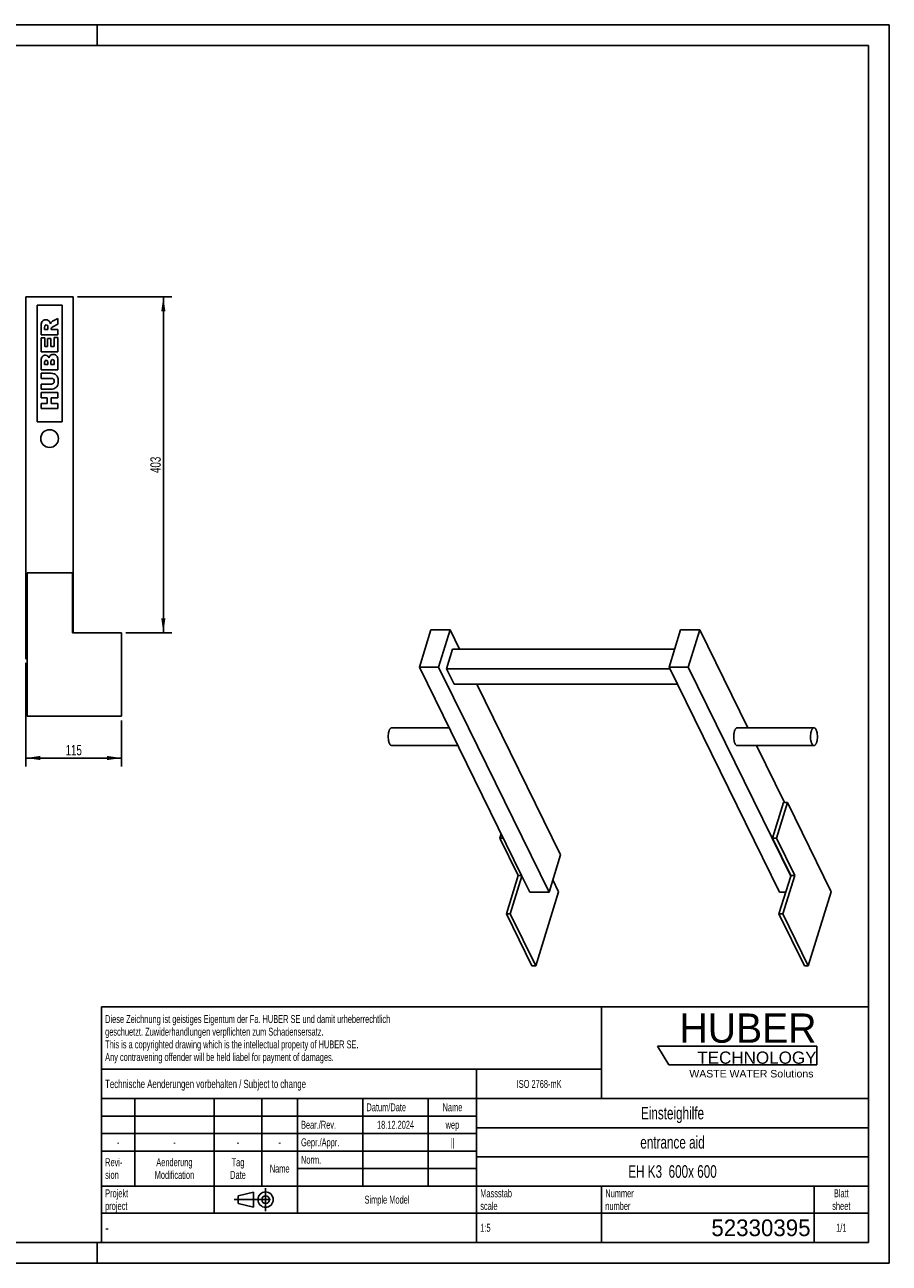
# Model space of a CAD drawing. Header units: millimetres. Extents: x 0 to 2100, y 0 to 1485.
# Tile 2 of 2: x 1063 to 2100, y 0 to 1485. Entities that reach past the tile are written whole.
import ezdxf

# ---------------------------------------------------------------- set-up
doc = ezdxf.new("R2010")
doc.units = ezdxf.units.MM
doc.header["$LTSCALE"] = 115.5
doc.linetypes.add('CENTER', pattern=[0.6, 0.375, -0.075, 0.075, -0.075])
doc.layers.get('0').update_dxf_attribs({"linetype": 'CONTINUOUS'})
for name, color, linetype in [('005_AXIS', 7, 'CONTINUOUS'), ('007_CURVES', 7, 'CONTINUOUS'), ('050_DIMENSIONING', 7, 'CONTINUOUS'), ('HUBER_Logo_BL0', 7, 'CONTINUOUS')]:
    doc.layers.add(name, color=color, linetype=linetype)
doc.styles.get("Standard").update_dxf_attribs({"font": 'txt', "width": 0.7})
doc.styles.add('TEXTSTYLE_2', font='txt')
doc.styles.add('TEXTSTYLE_3', font='arial.ttf')
doc.styles.add('TEXTSTYLE_4', font='txt', dxfattribs={"width": 0.8})
doc.styles.add('TEXTSTYLE_5', font='txt')
doc.dimstyles.new('DIMSTYLE_3', dxfattribs={"dimtxt": 12.5, "dimasz": 17.5, "dimexe": 2, "dimexo": 1, "dimtad": 1, "dimtxsty": 'Standard', "dimblk": '_FILLED', "dimblk1": '_FILLED', "dimblk2": '_FILLED', "dimcen": 0.09, "dimazin": 2, "dimtp": 0.3, "dimtm": 0.3, "dimtfac": 1, "dimtofl": 0, "dimtmove": 0, "dimatfit": 3, "dimldrblk": '_FILLED', "dimfxl": 1, "dimtolj": 1, "dimarcsym": 0})
doc.dimstyles.new('DIMSTYLE_5', dxfattribs={"dimtxt": 12.5, "dimasz": 17.5, "dimexe": 2, "dimexo": 1, "dimtad": 1, "dimtxsty": 'Standard', "dimblk": '_FILLED', "dimblk1": '_FILLED', "dimblk2": '_FILLED', "dimcen": 0.09, "dimazin": 2, "dimtp": 0.8, "dimtm": 0.8, "dimtfac": 1, "dimtofl": 0, "dimtmove": 0, "dimatfit": 3, "dimldrblk": '_FILLED', "dimfxl": 1, "dimtolj": 1, "dimarcsym": 0})

# ---------------------------------------------------------------- blocks, each defined once
blk = doc.blocks.new('HUBER_LOGO_BL0', base_point=(1918.7, 251.9))
at = {"layer": 'HUBER_Logo_BL0', "color": 5, "linetype": 'Continuous'}
for p, q in [((2013.2, 260.5), (1822, 260.5)), ((1822, 260.5), (1835.5, 238)), ((2013.2, 260.5), (2013.2, 238)), ((1835.5, 238), (2013.2, 238))]:
    blk.add_line(p, q, dxfattribs=at)
at = {"layer": 'HUBER_Logo_BL0', "color": 2, "linetype": 'Continuous', "attachment_point": 3, "line_spacing_factor": 0.78}
for s, insert, char_height, width, style in [('HUBER\\P\\fArial;\\H14.625;TECHNOLOGY ', (2012.7, 299.5), 35.1, 193.836, 'TEXTSTYLE_2'), ('WASTE WATER Solutions', (2009, 231.8), 9, 148.517, 'TEXTSTYLE_3')]:
    blk.add_mtext(s, dxfattribs=dict(at, insert=insert, char_height=char_height, width=width, style=style))
blk = doc.blocks.new('_FILLED')
at = {"color": 0, "linetype": 'ByBlock'}
blk.add_solid([(0, 0), (-1, 0.143), (-1, -0.143)], dxfattribs=at)
blk = doc.blocks.new('*D5')
at = {"layer": '050_DIMENSIONING', "color": 2, "linetype": 'Continuous', "transparency": 16777216}
for p, q in [((1064.2, 719.8), (1064.2, 595.8)), ((1179.2, 650.8), (1179.2, 595.8)), ((1064.2, 605.8), (1121.7, 605.8)), ((1179.2, 605.8), (1121.7, 605.8))]:
    blk.add_line(p, q, dxfattribs=at)
at = {"layer": '050_DIMENSIONING', "color": 2, "linetype": 'Continuous', "transparency": 16777216, "xscale": 17.5, "yscale": 17.5, "zscale": 17.5, "rotation": 180}
blk.add_blockref('_FILLED', (1064.2, 605.8), dxfattribs=at)
at = {"layer": '050_DIMENSIONING', "color": 2, "linetype": 'Continuous', "transparency": 16777216, "xscale": 17.5, "yscale": 17.5, "zscale": 17.5}
blk.add_blockref('_FILLED', (1179.2, 605.8), dxfattribs=at)
at = {"layer": '050_DIMENSIONING', "color": 2, "linetype": 'Continuous', "transparency": 16777216, "insert": (1121.7, 621.5), "char_height": 12.5, "width": 34.821, "attachment_point": 2, "line_spacing_factor": 0.9}
blk.add_mtext('115', dxfattribs=at)
blk = doc.blocks.new('*D7')
at = {"layer": '050_DIMENSIONING', "color": 2, "linetype": 'Continuous', "transparency": 16777216}
for p, q in [((1126.2, 1158.8), (1239.2, 1158.8)), ((1229.2, 1158.8), (1229.2, 957.3)), ((1229.2, 755.8), (1229.2, 957.3)), ((1184.2, 755.8), (1239.2, 755.8))]:
    blk.add_line(p, q, dxfattribs=at)
at = {"layer": '050_DIMENSIONING', "color": 2, "linetype": 'Continuous', "transparency": 16777216, "xscale": 17.5, "yscale": 17.5, "zscale": 17.5}
for p, rotation in [((1229.2, 1158.8), 90), ((1229.2, 755.8), 270)]:
    blk.add_blockref('_FILLED', p, dxfattribs=dict(at, rotation=rotation))
at = {"layer": '050_DIMENSIONING', "color": 2, "linetype": 'Continuous', "transparency": 16777216, "insert": (1213.6, 957.3), "char_height": 12.5, "width": 42.857, "attachment_point": 2, "rotation": 90, "line_spacing_factor": 0.9}
blk.add_mtext('403', dxfattribs=at)
blk = doc.blocks.new('PROJEKTIONSMETHODE_1_BL1', base_point=(1340, 76.3))
at = {"color": 2, "linetype": 'CENTER'}
for p, q in [((1351.9, 90), (1351.9, 62.5)), ((1314.3, 76.3), (1365.7, 76.3))]:
    blk.add_line(p, q, dxfattribs=at)
at = {"color": 2, "linetype": 'Continuous'}
for p, q in [((1318.9, 80.8), (1337.3, 85.4)), ((1318.9, 71.7), (1318.9, 80.8)), ((1337.3, 67.1), (1337.3, 85.4)), ((1318.9, 71.7), (1337.3, 67.1))]:
    blk.add_line(p, q, dxfattribs=at)
for radius in [9.17, 4.58]:
    blk.add_circle((1351.9, 76.3), radius, dxfattribs=at)
blk = doc.blocks.new('*T10')
at = {"color": 3, "linetype": 'Continuous'}
for p, q in [((0, 0), (920, 0)), ((0, 0), (0, -282.5)), ((600, 0), (600, -110)), ((920, 0), (920, -282.5)), ((0, -75), (600, -75)), ((450, -75), (450, -282.5)), ((0, -110), (920, -110)), ((40, -110), (40, -215)), ((135, -110), (135, -247.5)), ((192.5, -110), (192.5, -215)), ((235, -110), (235, -247.5)), ((313.5, -110), (313.5, -215)), ((392, -110), (392, -215)), ((0, -131), (450, -131)), ((450, -145), (920, -145)), ((0, -152), (450, -152)), ((0, -173), (450, -173)), ((450, -180), (920, -180)), ((235, -194), (450, -194)), ((0, -215), (920, -215)), ((600, -215), (600, -282.5)), ((855, -215), (855, -282.5)), ((0, -247.5), (920, -247.5)), ((0, -282.5), (920, -282.5))]:
    blk.add_line(p, q, dxfattribs=at)
at = {"color": 2, "linetype": 'Continuous', "line_spacing_factor": 0.96}
for s, insert, char_height, width, attachment_point in [('Diese Zeichnung ist geistiges Eigentum der Fa. HUBER SE und damit urheberrechtlich \\Pgeschuetzt. Zuwiderhandlungen verpflichten zum Schadensersatz.\\PThis is a copyrighted drawing which is the intellectual property of HUBER SE.\\PAny contravening offender will be held liabel for payment of damages.', (4.375, -9.95), 9.5, 1107.42857, 1), ('Technische Aenderungen vorbehalten / Subject to change', (4.375, -87.5), 10, 762.38095, 1), ('ISO 2768-mK', (525, -87.75), 9.5, 166.47619, 2), ('Datum/Date', (317.875, -115.75), 9.5, 146.11905, 1), ('Name', (421, -115.75), 9.5, 63.33333, 2), ('Einsteighilfe', (685, -120), 15, 252.14286, 2), ('Bear./Rev.', (239.375, -136.75), 9.5, 136.16667, 1), ('18.12.2024', (352.75, -136.75), 9.5, 136.61905, 2), ('wep', (421, -136.75), 9.5, 49.7619, 2), ('-', (20, -157.75), 9.5, 17.19048, 2), ('-', (87.5, -157.75), 9.5, 17.19048, 2), ('-', (163.75, -157.75), 9.5, 17.19048, 2), ('-', (213.75, -157.75), 9.5, 17.19048, 2), ('Gepr./Appr.', (239.375, -157.75), 9.5, 149.7381, 1), ('||', (421, -157.75), 9.5, 25.33333, 2), ('entrance aid', (685, -155), 15, 250.71429, 2), ('Revi-\\Psion', (4.375, -181.65), 9.5, 69.21429, 1), ('Aenderung\\PModification', (87.5, -181.65), 9.5, 151.54762, 2), ('Tag\\PDate', (163.75, -181.65), 9.5, 58.80952, 2), ('Name', (213.75, -189.25), 9.5, 63.33333, 2), ('Norm. ', (239.375, -178.75), 9.5, 87.7619, 1), ('EH K3  600x 600', (685, -190), 15, 352.85714, 2), ('Projekt\\Pproject', (4.375, -218.9), 9.5, 91.83333, 1), ('Massstab\\Pscale', (454.375, -218.9), 9.5, 112.19048, 1), ('Nummer\\Pnumber', (604.375, -218.9), 9.5, 93.19048, 1), ('Blatt\\Psheet', (887.5, -218.9), 9.5, 68.7619, 2), ('Simple Model', (342.5, -226.5), 9.5, 164.21429, 2), ('1:5', (454.375, -260.25), 9.5, 34.83333, 1), ('1/1', (887.5, -260.25), 9.5, 39.80952, 2)]:
    blk.add_mtext(s, dxfattribs=dict(at, insert=insert, char_height=char_height, width=width, attachment_point=attachment_point))
for s, insert, char_height, width, attachment_point, style in [('-', (4.375, -258.75), 12.5, 9.16667, 1, 'TEXTSTYLE_4'), ('52330395', (850.625, -255), 20, 293.33333, 3, 'TEXTSTYLE_5')]:
    blk.add_mtext(s, dxfattribs=dict(at, insert=insert, char_height=char_height, width=width, attachment_point=attachment_point, style=style))

msp = doc.modelspace()

# ---------------------------------------------------------------- linework, layer by layer
at = {"color": 7, "linetype": 'Continuous'}
for p, q in [((0, 1485), (2100, 1485)), ((2100, 0), (2100, 1485)), ((1064.208, 1158.83), (1121.208, 1158.83)), ((1064.208, 1158.83), (1064.208, 724.83)), ((1121.208, 755.83), (1121.208, 1158.83)), ((1065.708, 827.83), (1120.208, 827.83)), ((1120.208, 827.83), (1120.208, 755.83)), ((1550.251, 759.353), (1536.453, 714.703)), ((1573.277, 759.353), (1550.251, 759.353)), ((1559.479, 714.703), (1573.277, 759.353)), ((1573.277, 759.353), (1584.567, 736.346)), ((1849.596, 759.353), (1835.798, 714.703)), ((1872.622, 759.353), (1849.596, 759.353)), ((1858.824, 714.703), (1872.622, 759.353)), ((1872.622, 759.353), (1930.208, 642.004)), ((1179.208, 755.83), (1120.208, 755.83)), ((1179.208, 755.83), (1179.208, 655.83)), ((1576.11, 736.346), (1568.848, 712.846)), ((1576.11, 736.346), (1842.486, 736.346)), ((1064.208, 724.83), (1065.708, 724.83)), ((1659.385, 464.194), (1536.453, 714.703)), ((1536.453, 714.703), (1559.479, 714.703)), ((1559.479, 714.703), (1595.165, 641.983)), ((1568.848, 712.846), (1836.709, 712.846)), ((1568.848, 712.846), (1577.999, 694.198)), ((1835.798, 714.703), (1968.186, 444.924)), ((1835.798, 714.703), (1858.824, 714.703)), ((1981.756, 464.194), (1858.824, 714.703)), ((1845.86, 694.198), (1577.999, 694.198)), ((1605.251, 694.198), (1705.665, 489.574)), ((1595.165, 641.983), (1691.868, 444.924)), ((1940.661, 620.704), (1974.168, 552.425)), ((1960.035, 509.734), (1973.228, 552.425)), ((1977.833, 552.425), (1964.641, 509.734)), ((1977.833, 552.425), (1973.228, 552.425)), ((1634.596, 514.709), (1633.059, 509.734)), ((1633.059, 509.734), (1655.022, 464.978)), ((1637.037, 509.734), (1633.059, 509.734)), ((1960.035, 509.734), (1981.998, 464.978)), ((1964.641, 509.734), (1960.035, 509.734)), ((1964.641, 509.734), (1986.604, 464.978)), ((1691.868, 444.924), (1705.665, 489.574)), ((1640.74, 418.761), (1655.022, 464.978)), ((1645.345, 418.761), (1659.385, 464.194)), ((1655.022, 464.978), (1659, 464.978)), ((1659.385, 464.194), (1668.841, 444.924)), ((1967.716, 418.761), (1981.756, 464.194)), ((1972.322, 418.761), (1986.604, 464.978)), ((1981.998, 464.978), (1981.756, 464.194)), ((1981.998, 464.978), (1986.604, 464.978)), ((1703.324, 445.508), (1696.405, 459.607)), ((1691.868, 444.924), (1668.841, 444.924)), ((1975.801, 444.924), (1968.186, 444.924)), ((1640.74, 418.761), (1671.244, 356.6)), ((1640.74, 418.761), (1645.345, 418.761)), ((1675.849, 356.6), (1645.345, 418.761)), ((1967.716, 418.761), (1998.22, 356.6)), ((1967.716, 418.761), (1972.322, 418.761)), ((2002.826, 356.6), (1972.322, 418.761)), ((0, 0), (2100, 0))]:
    msp.add_line(p, q, dxfattribs=at)
at = {"color": 3, "linetype": 'Continuous'}
for p, q in [((2100, 1485), (0, 1485)), ((1150, 1485), (1150, 1460)), ((2100, 1485), (2100, 0)), ((1150, 0), (1150, 25)), ((2100, 0), (0, 0))]:
    msp.add_line(p, q, dxfattribs=at)
at = {"color": 5, "linetype": 'Continuous'}
for p, q in [((2075, 1460), (25, 1460)), ((2075, 25), (2075, 1460)), ((25, 25), (2075, 25))]:
    msp.add_line(p, q, dxfattribs=at)
at = {"layer": '005_AXIS', "color": 7, "linetype": 'Continuous'}
for p, q in [((1065.708, 827.83), (1065.708, 655.83)), ((1065.708, 655.83), (1179.208, 655.83)), ((1572.128, 642.004), (1503.103, 642.004)), ((1917.58, 642.004), (2009.686, 642.004)), ((1582.581, 620.704), (1503.103, 620.704)), ((1917.58, 620.704), (2009.686, 620.704)), ((2030.3, 445.508), (1977.833, 552.425)), ((1703.324, 445.508), (1675.849, 356.6)), ((2030.3, 445.508), (2002.826, 356.6)), ((1671.244, 356.6), (1675.849, 356.6)), ((1998.22, 356.6), (2002.826, 356.6))]:
    msp.add_line(p, q, dxfattribs=at)
for start, end in [(0, 180), (180, 360)]:
    msp.add_arc((1092.708, 988.83), 10.65, start, end, dxfattribs=at)
for points, knots in [([(1500.525, 623.012), (1500.347, 623.375), (1500.021, 624.166), (1499.482, 625.947), (1499.047, 628.46), (1498.894, 631.63), (1499.076, 634.301), (1499.419, 636.336), (1499.757, 637.716), (1500.172, 638.948), (1500.655, 640.003), (1501.196, 640.859), (1501.786, 641.498), (1502.423, 641.906), (1502.886, 642.004), (1503.103, 642.004)], [0, 0, 0, 0, 0.05847674, 0.12356835, 0.26915392, 0.42613472, 0.58202248, 0.65569087, 0.72458332, 0.78750079, 0.84352644, 0.89215302, 0.93349182, 0.96861979, 1, 1, 1, 1]), ([(1917.58, 642.004), (1917.363, 642.004), (1916.901, 641.906), (1916.264, 641.498), (1915.673, 640.859), (1915.132, 640.003), (1914.649, 638.948), (1914.234, 637.716), (1913.896, 636.336), (1913.554, 634.301), (1913.371, 631.63), (1913.524, 628.46), (1913.959, 625.947), (1914.498, 624.166), (1914.824, 623.375), (1915.002, 623.012)], [0, 0, 0, 0, 0.03138021, 0.06650815, 0.10784696, 0.15647356, 0.21249923, 0.27541669, 0.34430914, 0.41797753, 0.57386529, 0.73084608, 0.87643168, 0.94152336, 1, 1, 1, 1]), ([(2009.686, 642.004), (2009.47, 642.004), (2009.007, 641.906), (2008.37, 641.498), (2007.779, 640.859), (2007.238, 640.003), (2006.755, 638.948), (2006.34, 637.716), (2006.002, 636.336), (2005.66, 634.301), (2005.478, 631.63), (2005.63, 628.46), (2006.065, 625.947), (2006.604, 624.166), (2006.93, 623.375), (2007.108, 623.012)], [0, 0, 0, 0, 0.03138021, 0.06650817, 0.107847, 0.1564736, 0.21249926, 0.27541671, 0.34430913, 0.41797752, 0.57386529, 0.73084608, 0.87643167, 0.94152332, 1, 1, 1, 1]), ([(2012.264, 639.697), (2012.096, 640.039), (2011.747, 640.653), (2011.118, 641.403), (2010.431, 641.886), (2009.922, 642.004), (2009.686, 642.004)], [0, 0, 0, 0, 0.31594771, 0.58208422, 0.80455749, 1, 1, 1, 1]), ([(2009.686, 620.704), (2009.903, 620.704), (2010.366, 620.802), (2011.003, 621.21), (2011.593, 621.85), (2012.134, 622.706), (2012.617, 623.761), (2013.033, 624.992), (2013.37, 626.373), (2013.713, 628.407), (2013.895, 631.079), (2013.743, 634.249), (2013.308, 636.761), (2012.768, 638.543), (2012.442, 639.334), (2012.264, 639.697)], [0, 0, 0, 0, 0.03138021, 0.06650817, 0.107847, 0.1564736, 0.21249926, 0.27541671, 0.34430913, 0.41797752, 0.57386529, 0.73084608, 0.87643167, 0.94152332, 1, 1, 1, 1]), ([(1503.103, 620.704), (1502.867, 620.704), (1502.358, 620.823), (1501.671, 621.306), (1501.042, 622.055), (1500.693, 622.669), (1500.525, 623.012)], [0, 0, 0, 0, 0.19544251, 0.41791575, 0.68405211, 1, 1, 1, 1]), ([(1915.002, 623.012), (1915.17, 622.669), (1915.52, 622.055), (1916.149, 621.306), (1916.836, 620.823), (1917.344, 620.704), (1917.58, 620.704)], [0, 0, 0, 0, 0.31594759, 0.58208421, 0.80455749, 1, 1, 1, 1]), ([(2007.108, 623.012), (2007.276, 622.669), (2007.626, 622.055), (2008.255, 621.306), (2008.942, 620.823), (2009.45, 620.704), (2009.686, 620.704)], [0, 0, 0, 0, 0.31594771, 0.58208422, 0.80455749, 1, 1, 1, 1])]:
    msp.add_open_spline(points, degree=3, knots=knots, dxfattribs=at)
at = {"layer": '007_CURVES', "color": 4, "linetype": 'Continuous'}
for p, q in [((1107.708, 1148.83), (1077.708, 1148.83)), ((1077.708, 1148.83), (1077.708, 1008.83)), ((1107.708, 1008.83), (1107.708, 1148.83)), ((1102.708, 1132.923), (1096.924, 1129.921)), ((1102.708, 1125.938), (1102.708, 1132.923)), ((1082.708, 1123.55), (1082.708, 1113.25)), ((1086.746, 1119.458), (1086.746, 1122.172)), ((1090.812, 1119.458), (1086.746, 1119.458)), ((1090.812, 1122.063), (1090.812, 1119.458)), ((1094.591, 1119.458), (1094.591, 1120.003)), ((1102.708, 1119.458), (1094.591, 1119.458)), ((1096.596, 1122.636), (1102.708, 1125.938)), ((1102.708, 1113.25), (1102.708, 1119.458)), ((1082.708, 1113.25), (1102.708, 1113.25)), ((1086.978, 1109.539), (1082.708, 1109.539)), ((1082.708, 1109.539), (1082.708, 1092.977)), ((1086.978, 1099.171), (1086.978, 1109.539)), ((1090.157, 1099.171), (1086.978, 1099.171)), ((1094.236, 1108.789), (1090.157, 1108.789)), ((1090.157, 1108.789), (1090.157, 1099.171)), ((1094.236, 1099.171), (1094.236, 1108.789)), ((1098.179, 1099.171), (1094.236, 1099.171)), ((1102.708, 1109.84), (1098.179, 1109.84)), ((1098.179, 1109.84), (1098.179, 1099.171)), ((1102.708, 1092.977), (1102.708, 1109.84)), ((1082.708, 1092.977), (1102.708, 1092.977)), ((1082.708, 1082.841), (1082.708, 1071.272)), ((1082.708, 1071.272), (1102.708, 1071.272)), ((1086.76, 1077.507), (1086.76, 1080.235)), ((1090.553, 1077.507), (1086.76, 1077.507)), ((1090.553, 1080.194), (1090.553, 1077.507)), ((1094.359, 1077.507), (1094.359, 1080.644)), ((1098.411, 1077.507), (1094.359, 1077.507)), ((1098.411, 1080.658), (1098.411, 1077.507)), ((1102.708, 1071.272), (1102.708, 1081.941)), ((1082.708, 1067.166), (1082.708, 1060.999)), ((1094.632, 1067.166), (1082.708, 1067.166)), ((1082.708, 1060.999), (1094.918, 1060.999)), ((1094.918, 1054.164), (1082.708, 1054.164)), ((1082.708, 1054.164), (1082.708, 1047.998)), ((1082.708, 1047.998), (1094.632, 1047.998)), ((1082.708, 1043.878), (1082.708, 1037.67)), ((1102.708, 1043.878), (1082.708, 1043.878)), ((1102.708, 1037.67), (1102.708, 1043.878)), ((1082.708, 1037.67), (1089.707, 1037.67)), ((1082.708, 1030.917), (1082.708, 1024.737)), ((1089.707, 1030.917), (1082.708, 1030.917)), ((1082.708, 1024.737), (1102.708, 1024.737)), ((1089.707, 1037.67), (1089.707, 1030.917)), ((1094.618, 1037.67), (1102.708, 1037.67)), ((1094.618, 1030.917), (1094.618, 1037.67)), ((1102.708, 1030.917), (1094.618, 1030.917)), ((1102.708, 1024.737), (1102.708, 1030.917)), ((1077.708, 1008.83), (1107.708, 1008.83))]:
    msp.add_line(p, q, dxfattribs=at)
for points in [[(1083.199, 1127.93), (1083.527, 1128.939), (1084.141, 1129.744), (1085.031, 1130.367)], [(1085.031, 1130.367), (1085.914, 1130.986), (1086.992, 1131.299), (1088.261, 1131.299)], [(1088.261, 1131.299), (1089.379, 1131.299), (1090.334, 1131.054), (1091.142, 1130.581)], [(1091.142, 1130.581), (1091.944, 1130.112), (1092.599, 1129.458), (1093.1, 1128.631)], [(1093.1, 1128.631), (1093.418, 1128.107), (1093.677, 1127.384), (1093.881, 1126.456)], [(1094.628, 1128.069), (1094.795, 1128.298), (1095.136, 1128.625), (1095.683, 1129.061)], [(1095.683, 1129.061), (1096.214, 1129.485), (1096.624, 1129.771), (1096.924, 1129.921)], [(1082.708, 1123.55), (1082.708, 1125.46), (1082.872, 1126.92), (1083.199, 1127.93)], [(1087.269, 1124.475), (1086.924, 1124.069), (1086.746, 1123.291), (1086.746, 1122.172)], [(1088.752, 1125.092), (1088.111, 1125.092), (1087.619, 1124.887), (1087.269, 1124.475)], [(1089.914, 1124.7), (1089.584, 1124.956), (1089.188, 1125.092), (1088.752, 1125.092)], [(1090.548, 1123.702), (1090.457, 1124.11), (1090.252, 1124.437), (1089.914, 1124.7)], [(1090.812, 1122.063), (1090.812, 1122.336), (1090.73, 1122.882), (1090.548, 1123.702)], [(1093.881, 1126.456), (1094.141, 1127.193), (1094.386, 1127.739), (1094.628, 1128.069)], [(1095.065, 1121.51), (1094.754, 1121.067), (1094.591, 1120.563), (1094.591, 1120.003)], [(1096.596, 1122.636), (1095.807, 1122.21), (1095.3, 1121.845), (1095.065, 1121.51)], [(1082.708, 1082.841), (1082.708, 1084.765), (1083.186, 1086.238), (1084.141, 1087.275)], [(1084.141, 1087.275), (1085.096, 1088.312), (1086.282, 1088.83), (1087.688, 1088.83)], [(1087.688, 1088.83), (1088.875, 1088.83), (1089.884, 1088.462), (1090.732, 1087.728)], [(1090.732, 1087.728), (1091.303, 1087.234), (1091.739, 1086.511), (1092.067, 1085.569)], [(1092.067, 1085.569), (1092.422, 1087.002), (1093.008, 1088.052), (1093.854, 1088.735)], [(1093.854, 1088.735), (1094.7, 1089.417), (1095.75, 1089.758), (1097.019, 1089.758)], [(1097.019, 1089.758), (1098.056, 1089.758), (1098.997, 1089.512), (1099.815, 1089.033)], [(1099.815, 1089.033), (1100.648, 1088.544), (1101.303, 1087.889), (1101.782, 1087.057)], [(1101.782, 1087.057), (1102.081, 1086.538), (1102.299, 1085.747), (1102.439, 1084.71)], [(1102.439, 1084.71), (1102.626, 1083.318), (1102.708, 1082.391), (1102.708, 1081.941)], [(1087.251, 1082.2), (1086.924, 1081.818), (1086.76, 1081.163), (1086.76, 1080.235)], [(1088.615, 1082.773), (1088.042, 1082.773), (1087.578, 1082.582), (1087.251, 1082.2)], [(1090.061, 1082.2), (1089.734, 1082.582), (1089.243, 1082.773), (1088.615, 1082.773)], [(1090.553, 1080.194), (1090.553, 1081.149), (1090.389, 1081.818), (1090.061, 1082.2)], [(1094.905, 1082.909), (1094.55, 1082.473), (1094.359, 1081.722), (1094.359, 1080.644)], [(1096.323, 1083.564), (1095.737, 1083.564), (1095.259, 1083.346), (1094.905, 1082.909)], [(1097.851, 1082.909), (1097.469, 1083.346), (1096.965, 1083.564), (1096.323, 1083.564)], [(1098.411, 1080.658), (1098.411, 1081.722), (1098.233, 1082.473), (1097.851, 1082.909)], [(1094.632, 1067.166), (1095.819, 1067.166), (1096.924, 1066.975), (1097.974, 1066.606)], [(1097.483, 1060.085), (1096.883, 1060.685), (1096.023, 1060.999), (1094.918, 1060.999)], [(1094.918, 1054.164), (1096.01, 1054.164), (1096.855, 1054.464), (1097.469, 1055.065)], [(1097.469, 1055.065), (1098.083, 1055.665), (1098.383, 1056.511), (1098.383, 1057.589)], [(1098.383, 1057.589), (1098.383, 1058.653), (1098.083, 1059.485), (1097.483, 1060.085)], [(1097.974, 1066.606), (1099.025, 1066.238), (1099.939, 1065.665), (1100.73, 1064.874)], [(1100.73, 1064.874), (1101.521, 1064.082), (1102.067, 1063.264), (1102.382, 1062.4)], [(1102.845, 1054.887), (1102.708, 1053.741), (1102.449, 1052.773), (1102.042, 1052.007)], [(1102.382, 1062.4), (1102.817, 1061.204), (1103.049, 1059.758), (1103.049, 1058.08)], [(1103.049, 1058.08), (1103.049, 1057.097), (1102.981, 1056.033), (1102.845, 1054.887)], [(1098.016, 1048.569), (1096.733, 1048.189), (1095.614, 1047.998), (1094.632, 1047.998)], [(1100.318, 1049.884), (1099.57, 1049.239), (1098.806, 1048.803), (1098.016, 1048.569)], [(1102.042, 1052.007), (1101.63, 1051.231), (1101.057, 1050.522), (1100.318, 1049.884)]]:
    msp.add_open_spline(points, degree=3, dxfattribs=at)

# ---------------------------------------------------------------- block references
msp.add_blockref('*T10', (1155, 307.5))
at = {"color": 2, "linetype": 'Continuous'}
msp.add_blockref('PROJEKTIONSMETHODE_1_BL1', (1340, 76.25), dxfattribs=at)
at = {"layer": 'HUBER_Logo_BL0'}
msp.add_blockref('HUBER_LOGO_BL0', (1918.749, 251.871), dxfattribs=at)

# ---------------------------------------------------------------- dimensions: what is measured, and where the dimension line sits
at = {"layer": '050_DIMENSIONING', "color": 2, "linetype": 'Continuous'}
for base, p1, p2, angle, dimstyle, picture, middle in [((1229.208, 755.83), (1125.208, 1158.83), (1183.208, 755.83), 270, 'DIMSTYLE_5', '*D7', (1229.208, 955.544)), ((1064.208, 605.83), (1179.208, 651.83), (1064.208, 720.83), 180, 'DIMSTYLE_3', '*D5', (1119.922, 605.83))]:
    dim = msp.add_linear_dim(base=base, p1=p1, p2=p2, angle=angle, dimstyle=dimstyle, dxfattribs=at)
    dim.commit()
    dim.dimension.update_dxf_attribs({"geometry": picture, "text_midpoint": middle, "dimtype": 160})

doc.saveas('drawing.dxf')
